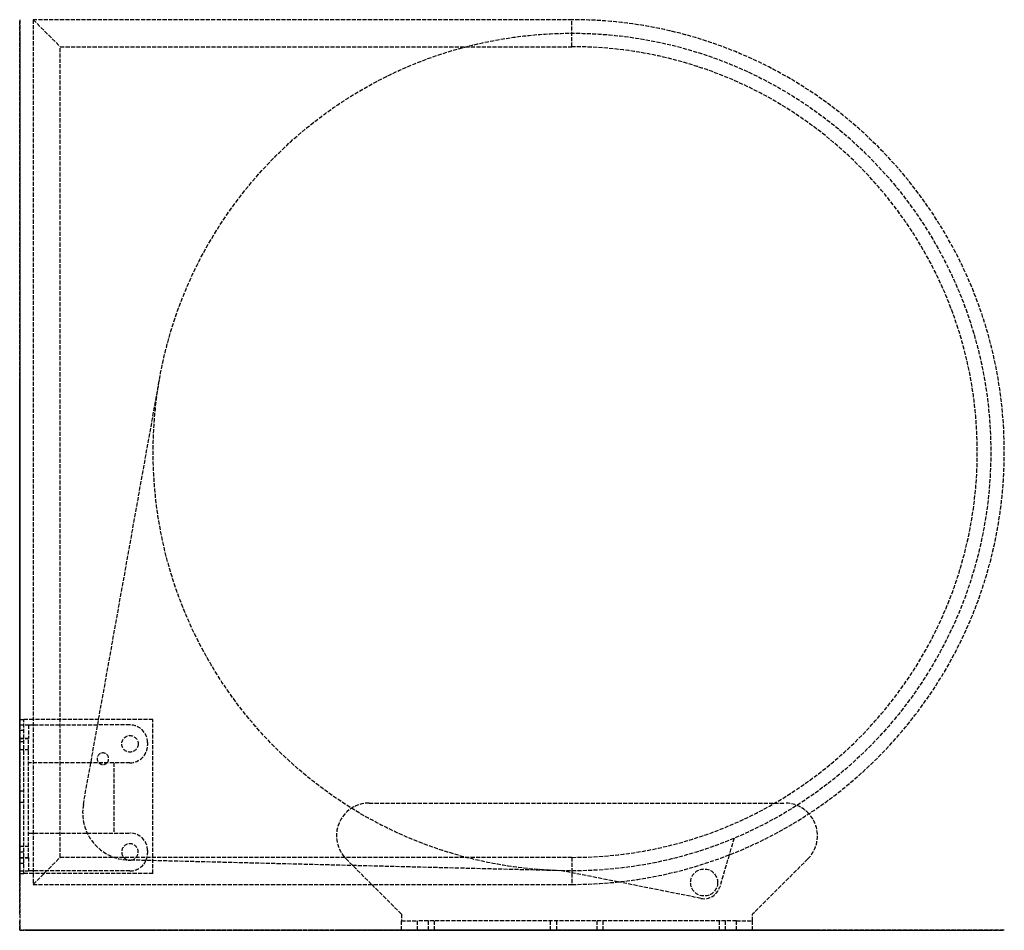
# Model space of a CAD drawing. Header units: millimetres. Extents: x 0 to 364, y 0 to 337.
import ezdxf

# ---------------------------------------------------------------- set-up
doc = ezdxf.new("R2010")
doc.units = ezdxf.units.MM
doc.header["$LTSCALE"] = 10
doc.linetypes.add('ALLCAD_Strich', pattern=[0.2, 0.15, -0.05])
for name, color, linetype in [('BESCH_KONT_sich_schn_ansi_2d', 40, 'Continuous'), ('BESCH_KONT_sich_schn_grun_2d', 10, 'Continuous'), ('BESCH_KONT_sich_schn_seit_2d', 160, 'Continuous')]:
    doc.layers.add(name, color=color, linetype=linetype)

msp = doc.modelspace()

# ---------------------------------------------------------------- linework, layer by layer
at = {"layer": 'BESCH_KONT_sich_schn_ansi_2d', "linetype": 'ALLCAD_Strich'}
for p, q in [((40.8, 0), (0, 0)), ((0, 0), (0, 0, 27)), ((0, 0, 32), (0, 0, 27)), ((0, 0, 27), (3.3, 0, 27)), ((0, 0, 32), (3.3, 0, 32)), ((0, 0, 400.2), (0, 0, 433.2)), ((0, 0, 433.2), (1.5, 0, 433.2)), ((0, 0, 400.2), (49.3, 0, 400.2)), ((0, 0, 25.12), (3.3, 0, 25.12)), ((0, 0, 20.87), (3.3, 0, 20.87)), ((0, 0, 422.1), (1.5, 0, 422.1)), ((0, 0, 417.9), (1.5, 0, 417.9)), ((0, 0, 412.1), (1.5, 0, 412.1)), ((0, 0, 407.9), (1.5, 0, 407.9)), ((49.3, 0, 401.7), (1.5, 0, 401.7)), ((1.5, 0, 401.7), (1.5, 0, 433.2)), ((40.8, 0, 16), (3.3, 0, 16)), ((3.3, 0, 16), (3.3, 0, 27)), ((3.3, 0, 32), (3.3, 0, 27)), ((3.3, 0, 5), (34.8, 0, 5)), ((3.3, 0, 16), (3.3, 0, 5)), ((5, 0, 430), (204.4, 0, 430)), ((5, 0, 415), (5, 0, 430)), ((5, 0, 415), (204.4, 0, 415)), ((7.49, 0, 0.01), (7.49, 0, 0)), ((7.49, 0, 0), (7.49, 0, 0)), ((7.49, 0, 0.01), (7.49, 0, 0)), ((7.49, 0, 0.01), (7.49, 0, 0.01)), ((7.49, 0, 0), (7.49, 0, 0)), ((7.49, 0, 0.01), (7.49, 0, 0.01)), ((7.49, 0, 0), (7.49, 0, 0.01)), ((7.5, 0, 0.01), (7.5, 0, 0.01)), ((7.5, 0, 0.01), (7.5, 0, 0.01)), ((7.5, 0, 0), (7.5, 0, 0)), ((7.5, 0, 0), (7.5, 0, 0.01)), ((7.5, 0, 0), (7.5, 0, 0)), ((7.5, 0, 0), (7.5, 0, 0)), ((7.5, 0, 0), (7.5, 0, 0)), ((7.5, 0, 0.01), (7.5, 0, 0.01)), ((7.5, 0, 0.01), (7.5, 0, 0.01)), ((7.5, 0, 0.01), (7.5, 0, 0)), ((7.5, 0, 0), (7.5, 0, 0.01)), ((7.5, 0, 0), (7.5, 0, 0.01)), ((7.51, 0, 0.01), (7.51, 0, 0)), ((7.51, 0, 0), (7.51, 0, 0.01)), ((7.51, 0, 0), (7.51, 0, 0)), ((7.51, 0, 0.01), (7.51, 0, 0)), ((7.51, 0, 0.01), (7.51, 0, 0.01)), ((7.51, 0, 0), (7.51, 0, 0)), ((7.51, 0, 0.01), (7.51, 0, 0.01)), ((204.4, 0, 440), (15, 0, 440)), ((23.3, 0, 39), (40.37, 0, 39)), ((23.3, 0, 16), (23.3, 0, 39)), ((24.99, 0, 14), (23.3, 0, 14)), ((23.3, 0, 14), (23.3, 0, 16)), ((23.57, 0, 14), (23.57, 0, 39)), ((24.99, 0, 14), (37.75, 0, 14)), ((24.99, 0, 16), (24.99, 0, 14)), ((26.34, 0, 14), (26.34, 0, 16)), ((28.68, 0), (28.68, 0, 5)), ((28.84, 0, 16), (28.84, 0, 14)), ((32.93, 0), (32.93, 0, 5)), ((34.8, 0), (34.8, 0, 5)), ((43.85, 0, 5), (37.75, 0, 5)), ((37.75, 0, 2), (43.85, 0, 2)), ((40.2, 0, 14), (37.75, 0, 14)), ((37.75, 0), (37.75, 0, 2)), ((37.75, 0, 5), (37.75, 0, 14)), ((40.2, 0, 14), (40.2, 0, 16)), ((40.37, 0, 14), (40.2, 0, 14)), ((200.57, 0, 39), (40.37, 0, 39)), ((40.37, 0, 16), (40.37, 0, 39)), ((40.37, 0, 14), (41.25, 0, 14)), ((40.37, 0, 14), (40.37, 0, 16)), ((40.8, 0), (47.3, 0)), ((40.8, 0), (40.8, 0, 16)), ((40.8, 0, 16), (46.73, 0, 16)), ((43.85, 0, 14), (41.25, 0, 14)), ((41.25, 0, 16), (41.25, 0, 14)), ((43.85, 0, 14), (46.73, 0, 14)), ((43.85, 0), (43.85, 0, 2)), ((43.85, 0, 5), (43.85, 0, 14)), ((46.73, 0, 14), (46.73, 0, 16)), ((46.73, 0, 14), (141.25, 0, 14)), ((47.3, 0), (47.3, 0, 14)), ((49.3, 0, 400.2), (49.3, 0, 401.7)), ((49.4, 0, 39), (49.4, 0, 415)), ((51.83, 0, 14), (51.83, 0, 39)), ((117.26, 0, 12), (120.8, 0, 12)), ((120.8, 0, 4), (117.26, 0, 4)), ((117.26, 0, 4), (117.26, 0, 12)), ((141.25, 0, 12), (120.8, 0, 12)), ((120.8, 0, 4), (141.25, 0, 4)), ((120.8, 0, 4), (120.8, 0, 12)), ((129.36, 0, 4), (129.36, 0, 12)), ((141.25, 0, 22), (141.25, 0, 4)), ((141.25, 0, 4), (271.25, 0, 4)), ((141.25, 0, 14), (200.57, 0, 14)), ((141.25, 0, 12), (271.25, 0, 12)), ((265.25, 0, 28), (147.25, 0, 28)), ((153.5, 0, 21.25), (196.5, 0, 21.25)), ((196.5, 0, 16.75), (153.5, 0, 16.75)), ((200.57, 0, 28), (200.57, 0, 39)), ((252.13, 0, 39), (200.57, 0, 39)), ((200.57, 0, 14), (200.57, 0, 28)), ((252.13, 0, 14), (200.57, 0, 14)), ((204.4, 0, 440), (204.4, 0, 430)), ((204.4, 0, 440), (354.4, 0, 440)), ((364.4, 0, 430), (204.4, 0, 430)), ((204.4, 0, 415), (204.4, 0, 430)), ((364.4, 0, 415), (204.4, 0, 415)), ((216, 0, 21.25), (259, 0, 21.25)), ((259, 0, 16.75), (216, 0, 16.75)), ((248.3, 0, 58), (258.3, 0, 58)), ((248.3, 0, 58), (248.3, 0, 39)), ((252.13, 0, 39), (259.06, 0, 39)), ((252.13, 0, 16.75), (252.13, 0, 21.25)), ((252.13, 0, 28), (252.13, 0, 39)), ((252.13, 0, 14), (252.13, 0, 16.75)), ((252.13, 0, 21.25), (252.13, 0, 28)), ((252.13, 0, 14), (259.06, 0, 14)), ((258.3, 0, 58), (258.3, 0, 39)), ((264.37, 0, 39), (259.06, 0, 39)), ((259.06, 0, 16.75), (259.06, 0, 21.25)), ((259.06, 0, 28), (259.06, 0, 39)), ((259.06, 0, 14), (259.06, 0, 16.75)), ((259.06, 0, 21.25), (259.06, 0, 28)), ((264.37, 0, 14), (259.06, 0, 14)), ((264.37, 0, 28), (264.37, 0, 39)), ((264.37, 0, 14), (264.37, 0, 28)), ((264.37, 0, 14), (271.25, 0, 14)), ((271.25, 0, 14), (359.4, 0, 14)), ((291.69, 0, 12), (271.25, 0, 12)), ((271.25, 0, 4), (271.25, 0, 22)), ((271.25, 0, 4), (291.69, 0, 4)), ((283.14, 0, 4), (283.14, 0, 12)), ((291.69, 0, 12), (295.24, 0, 12)), ((295.24, 0, 4), (291.69, 0, 4)), ((291.69, 0, 4), (291.69, 0, 12)), ((295.24, 0, 4), (295.24, 0, 12)), ((359.4, 0, 14), (359.4, 0, 415)), ((364.4, 0, 415), (364.4, 0, 430))]:
    msp.add_line(p, q, dxfattribs=at)
at = {"layer": 'BESCH_KONT_sich_schn_ansi_2d', "linetype": 'ALLCAD_Strich', "extrusion": (0, -1, 0)}
for centre, radius, start, end in [((15, 430), 10, 90, 180), ((7.49, 0), 0.00271, 270, 0), ((7.49, 0.01), 0.00271, 360, 90), ((7.49, 0), 0.00116, 180, 270), ((7.49, 0.01), 0.00116, 90, 180), ((7.5, 0.01), 0.00217, 270, 360), ((7.5, 0.01), 0.00217, 0, 90), ((7.51, 0), 0.00271, 270, 0), ((7.51, 0.01), 0.00271, 360, 90), ((7.51, 0), 0.00116, 180, 270), ((7.51, 0.01), 0.00116, 90, 180), ((147.25, 22), 6, 90, 180), ((265.25, 22), 6, 0, 90)]:
    msp.add_arc(centre, radius, start, end, dxfattribs=at)
at = {"layer": 'BESCH_KONT_sich_schn_ansi_2d', "linetype": 'ALLCAD_Strich', "extrusion": (0, 1, 0)}
for centre, radius, start, end in [((-7.49, 0.01), 0.00116, 90, 180), ((-7.49, 0), 0.00116, 180, 270), ((-7.49, 0.01), 0.00271, 360, 90), ((-7.49, 0), 0.00271, 270, 0), ((-7.5, 0.01), 0.00093, 90, 180), ((-7.5, 0.01), 0.00093, 180, 270), ((-7.51, 0.01), 0.00271, 360, 90), ((-7.51, 0), 0.00271, 270, 0), ((-7.51, 0.01), 0.00116, 90, 180), ((-7.51, 0), 0.00116, 180, 270), ((-153.5, 19), 2.25, 270, 90), ((-196.5, 19), 2.25, 90, 270), ((-216, 19), 2.25, 270, 90), ((-259, 19), 2.25, 90, 270), ((-354.4, 430), 10, 90, 180)]:
    msp.add_arc(centre, radius, start, end, dxfattribs=at)
at = {"layer": 'BESCH_KONT_sich_schn_grun_2d', "linetype": 'ALLCAD_Strich'}
for p, q in [((5, 337), (15, 327)), ((5, 337), (5, 17)), ((204.4, 337), (5, 337)), ((204.4, 327), (204.4, 337)), ((15, 27), (15, 327)), ((15, 327), (204.4, 327)), ((23.57, 46.59), (51.83, 204.33)), ((0, 21), (0, 78)), ((0, 78), (1.5, 78)), ((5, 78), (1.5, 78)), ((1.5, 21), (1.5, 78)), ((49.3, 78), (5, 78)), ((49.3, 21), (49.3, 78)), ((0, 76), (3.3, 76)), ((0, 74.1), (1.5, 74.1)), ((3.3, 76), (28.84, 76)), ((3.3, 76), (3.3, 71)), ((40.8, 76), (28.84, 76)), ((0, 71.12), (3.3, 71.12)), ((0, 71), (3.3, 71)), ((0, 69.9), (1.5, 69.9)), ((3.3, 27), (3.3, 71)), ((47.3, 69.5), (47.3, 68.5)), ((0, 66.87), (3.3, 66.87)), ((26.34, 62), (3.3, 62)), ((40.8, 62), (26.34, 62)), ((34.8, 62), (34.8, 36)), ((0, 51.6), (1.5, 51.6)), ((0, 47.4), (1.5, 47.4)), ((129.36, 47.1), (283.14, 47.1)), ((3.3, 36), (24.99, 36)), ((24.99, 36), (40.8, 36)), ((264.37, 34.07), (262.57, 27.95)), ((0, 31.12), (3.3, 31.12)), ((47.3, 29.5), (47.3, 28.5)), ((0, 29.1), (1.5, 29.1)), ((0, 27), (3.3, 27)), ((0, 26.87), (3.3, 26.87)), ((3.3, 27), (3.3, 22)), ((5, 17), (15, 27)), ((204.4, 27), (15, 27)), ((200.57, 22.05), (40.37, 26.01)), ((130.25, 17), (120.8, 26.44)), ((204.4, 27), (204.4, 17)), ((262.57, 27.95), (259.06, 16.01)), ((291.69, 26.44), (271.25, 6)), ((0, 24.9), (1.5, 24.9)), ((0, 22), (3.3, 22)), ((40.8, 22), (3.3, 22)), ((7.49, 22), (7.49, 21.99)), ((7.49, 22), (7.49, 21.99)), ((7.49, 22), (7.49, 21.99)), ((7.49, 22), (7.49, 21.99)), ((7.49, 22), (7.49, 21.99)), ((7.49, 22), (7.49, 21.99)), ((7.49, 22), (7.49, 21.99)), ((7.49, 21.99), (7.5, 21.99)), ((7.49, 21.99), (7.49, 21.99)), ((7.49, 21.99), (7.49, 21.99)), ((7.5, 22), (7.5, 21.99)), ((7.5, 22), (7.5, 21.99)), ((7.5, 22), (7.5, 21.99)), ((7.5, 22), (7.5, 21.99)), ((7.5, 21.99), (7.5, 22)), ((7.5, 22), (7.5, 21.99)), ((7.5, 22), (7.5, 21.99)), ((7.5, 22), (7.5, 21.99)), ((7.5, 22), (7.5, 21.99)), ((7.5, 21.99), (7.5, 21.99)), ((7.5, 21.99), (7.5, 21.99)), ((7.51, 21.99), (7.5, 21.99)), ((7.51, 22), (7.51, 21.99)), ((7.51, 22), (7.51, 21.99)), ((7.51, 22), (7.51, 21.99)), ((7.51, 22), (7.51, 21.99)), ((7.51, 22), (7.51, 21.99)), ((7.51, 22), (7.51, 21.99)), ((7.51, 22), (7.51, 21.99)), ((7.51, 21.99), (7.51, 21.99)), ((7.51, 21.99), (7.51, 21.99)), ((221.43, 17.91), (200.57, 22.05)), ((0, 21), (1.5, 21)), ((5, 21), (1.5, 21)), ((49.3, 21), (5, 21)), ((5, 17), (204.4, 17)), ((141.25, 6), (130.25, 17)), ((252.13, 11.81), (221.43, 17.91)), ((141.25, 6), (141.25, 3.5)), ((271.25, 3.5), (271.25, 6)), ((141.25, 3.5), (147.25, 3.5)), ((141.25, 0), (141.25, 3.5)), ((265.25, 3.5), (147.25, 3.5)), ((147.25, 0), (147.25, 3.5)), ((151.25, 0), (151.25, 3.5)), ((153.5, 0), (153.5, 3.5)), ((196.5, 0), (196.5, 3.5)), ((198.75, 0), (198.75, 3.5)), ((213.75, 0), (213.75, 3.5)), ((216, 0), (216, 3.5)), ((259, 0), (259, 3.5)), ((261.25, 0), (261.25, 3.5)), ((265.25, 3.5), (271.25, 3.5)), ((265.25, 0), (265.25, 3.5)), ((271.25, 0), (271.25, 3.5)), ((141.25, 0), (147.25, 0)), ((265.25, 0), (147.25, 0)), ((265.25, 0), (271.25, 0))]:
    msp.add_line(p, q, dxfattribs=at)
for centre, radius in [((204.4, 177), 155), ((40.8, 69), 3.05), ((253.3, 17.7), 5)]:
    msp.add_circle(centre, radius, dxfattribs=at)
for centre, radius, start, end in [((204.4, 177), 160, 270, 90), ((204.4, 177), 150, 270, 90), ((40.8, 69.5), 6.5, 0, 90), ((30.8, 63.5), 2.13, 315.0991, 224.9009), ((40.8, 68.5), 6.5, 270, 0), ((30.8, 63.5), 2.13, 224.9009, 315.0991), ((40.8, 43.5), 17.5, 169.8452, 268.5847), ((129.36, 35), 12.1, 90, 225), ((283.14, 35), 12.1, 42.3959, 90), ((283.14, 35), 12.1, 315, 42.3959), ((40.8, 29.5), 6.5, 0, 90), ((40.8, 29), 3.05, 278.5022, 258.5755), ((40.8, 29), 3.05, 258.5755, 278.5022), ((40.8, 28.5), 6.5, 270, 335.9211), ((40.8, 28.5), 6.5, 335.9211, 0), ((253.3, 17.7), 6, 258.7751, 343.6)]:
    msp.add_arc(centre, radius, start, end, dxfattribs=at)
at = {"layer": 'BESCH_KONT_sich_schn_seit_2d', "linetype": 'ALLCAD_Strich'}
for p, q in [((0, 337, 430), (0, 78, 430)), ((0, 337, 415), (0, 337, 430)), ((0, 337, 415), (0, 78, 415)), ((0, 332, 14), (0, 204.33, 14)), ((0, 332, 14), (0, 332, 415)), ((0, 27, 440), (0, 327, 440)), ((0, 46.59, 39), (0, 204.33, 39)), ((0, 204.33, 14), (0, 204.33, 39)), ((0, 204.33, 14), (0, 76, 14)), ((0, 21, 433.2), (0, 78, 433.2)), ((0, 78, 433.2), (0, 78, 400.2)), ((0, 78, 400.2), (0, 21, 400.2)), ((0, 78, 430), (0, 21, 430)), ((0, 78, 415), (0, 21, 415)), ((0, 21, 401.7), (0, 78, 401.7)), ((0, 22), (0, 76)), ((0, 76, 27), (0, 76)), ((0, 76, 14), (0, 72.05, 14)), ((0, 62, 16), (0, 76, 16)), ((0, 65.95, 14), (0, 72.05, 14)), ((0, 65.95, 5), (0, 72.05, 5)), ((0, 72.05, 2), (0, 65.95, 2)), ((0, 72.05, 5), (0, 72.05, 14)), ((0, 72.05), (0, 72.05, 2)), ((0, 27, 32), (0, 71, 32)), ((0, 69.5), (0, 69.5, 14)), ((0, 68.5), (0, 68.5, 14)), ((0, 65.95, 14), (0, 62, 14)), ((0, 65.95, 5), (0, 65.95, 14)), ((0, 65.95), (0, 65.95, 2)), ((0, 65.62, 5), (0, 62, 5)), ((0, 65.62), (0, 65.62, 5)), ((0, 36, 5), (0, 62, 5)), ((0, 62), (0, 62, 5)), ((0, 62, 5), (0, 62, 16)), ((0, 62, 14), (0, 46.59, 14)), ((0, 61.37), (0, 61.37, 5)), ((0, 47.1, 12), (0, 26.44, 12)), ((0, 26.44, 4), (0, 47.1, 4)), ((0, 47.1, 4), (0, 47.1, 12)), ((0, 46.59, 39), (0, 26.01, 39)), ((0, 46.59, 32), (0, 46.59, 39)), ((0, 46.59, 14), (0, 46.59, 32)), ((0, 36, 14), (0, 46.59, 14)), ((0, 36), (0, 36, 5)), ((0, 36, 14), (0, 32.05, 14)), ((0, 36, 16), (0, 36, 5)), ((0, 22, 16), (0, 36, 16)), ((0, 34.07, 14), (0, 34.07, 39)), ((0, 25.95, 5), (0, 32.05, 5)), ((0, 32.05, 2), (0, 25.95, 2)), ((0, 26.01, 14), (0, 32.05, 14)), ((0, 32.05), (0, 32.05, 2)), ((0, 32.05, 5), (0, 32.05, 14)), ((0, 29.5), (0, 29.5, 14)), ((0, 28.5), (0, 28.5, 14)), ((0, 22, 12), (0, 26.44, 12)), ((0, 26.44, 4), (0, 22, 4)), ((0, 26.44, 4), (0, 26.44, 12)), ((0, 22.05, 39), (0, 26.01, 39)), ((0, 26.01, 31.9), (0, 26.01, 39)), ((0, 26.01, 14), (0, 26.01, 16)), ((0, 26.01, 14), (0, 25.98, 14)), ((0, 26.01, 14), (0, 26.01, 14)), ((0, 26.01, 14), (0, 26.01, 31.9)), ((0, 25.85, 14), (0, 25.98, 14)), ((0, 25.98, 16), (0, 25.98, 14)), ((0, 25.95), (0, 25.95, 2)), ((0, 25.95, 5), (0, 25.95, 16)), ((0, 25.85, 14), (0, 25.85, 16)), ((0, 25.85, 14), (0, 22.05, 14)), ((0, 22.7, 58), (0, 22, 58)), ((0, 22.7, 58), (0, 22.7, 39)), ((0, 22.05, 27.69), (0, 22.05, 39)), ((0, 11.81, 39), (0, 22.05, 39)), ((0, 22.05, 14), (0, 22.05, 27.69)), ((0, 22, 14), (0, 22.05, 14)), ((0, 22, 0), (0, 21.99, 0)), ((0, 22, 0), (0, 21.99, 0)), ((0, 22, 0.01), (0, 21.99, 0.01)), ((0, 22, 0.01), (0, 21.99, 0.01)), ((0, 22), (0, 22, 27)), ((0, 11.81, 14), (0, 22, 14)), ((0, 22, 58), (0, 12.7, 58)), ((0, 22, 39), (0, 22, 400.2)), ((0, 6, 12), (0, 22, 12)), ((0, 22, 4), (0, 6, 4)), ((0, 22, 0.01), (0, 21.99, 0.01)), ((0, 22, 0.01), (0, 21.99, 0.01)), ((0, 22, 0.01), (0, 21.99, 0.01)), ((0, 22, 0), (0, 21.99, 0)), ((0, 21.99, 0.01), (0, 22, 0.01)), ((0, 22, 0), (0, 21.99, 0)), ((0, 22, 0), (0, 21.99, 0)), ((0, 22, 0.01), (0, 21.99, 0.01)), ((0, 22, 0.01), (0, 21.99, 0.01)), ((0, 22, 0.01), (0, 21.99, 0.01)), ((0, 22, 0), (0, 21.99, 0)), ((0, 22, 400.2), (0, 22, 415)), ((0, 21.99, 0.01), (0, 21.99, 0.01)), ((0, 21.99, 0), (0, 21.99, 0.01)), ((0, 21.99, 0), (0, 21.99, 0)), ((0, 21, 430), (0, 17, 430)), ((0, 21, 415), (0, 17, 415)), ((0, 21, 400.2), (0, 21, 433.2)), ((0, 17, 415), (0, 17, 430)), ((0, 16.01, 14), (0, 16.01, 39)), ((0, 12.7, 58), (0, 12.7, 39)), ((0, 11.81, 39), (0, 11.7, 39)), ((0, 11.81, 14), (0, 11.81, 39)), ((0, 11.81, 14), (0, 11.7, 14)), ((0, 11.7, 14), (0, 11.7, 39)), ((0, 6, 12), (0, 3.5, 12)), ((0, 6, 4), (0, 0, 4)), ((0, 6, 4), (0, 6, 12)), ((0, 3.5, 22), (0, 3.5, 12)), ((0, 3.5, 22), (0, 3.5, 28)), ((0, 0, 28), (0, 3.5, 28)), ((0, 0, 22), (0, 3.5, 22)), ((0, 0, 21.25), (0, 3.5, 21.25)), ((0, 0, 16.75), (0, 3.5, 16.75)), ((0, 0, 22), (0, 0, 28)), ((0, 0, 22), (0, 0, 4))]:
    msp.add_line(p, q, dxfattribs=at)
at = {"layer": 'BESCH_KONT_sich_schn_seit_2d', "linetype": 'ALLCAD_Strich', "extrusion": (1, 0, 0)}
for centre, radius in [((72, 420), 2.1), ((69, 23), 2.12), ((49.5, 410), 2.1), ((29, 23), 2.12), ((27, 420), 2.1)]:
    msp.add_circle(centre, radius, dxfattribs=at)
at = {"layer": 'BESCH_KONT_sich_schn_seit_2d', "linetype": 'ALLCAD_Strich', "extrusion": (-1, 0, 0)}
for centre, radius, start, end in [((-327, 430), 10, 90, 180), ((-71, 27), 5, 90, 180), ((-27, 27), 5, 0, 90)]:
    msp.add_arc(centre, radius, start, end, dxfattribs=at)
at = {"layer": 'BESCH_KONT_sich_schn_seit_2d', "linetype": 'ALLCAD_Strich', "extrusion": (1, 0, 0)}
msp.add_arc((27, 430), 10, 90, 180, dxfattribs=at)

doc.saveas('drawing.dxf')
